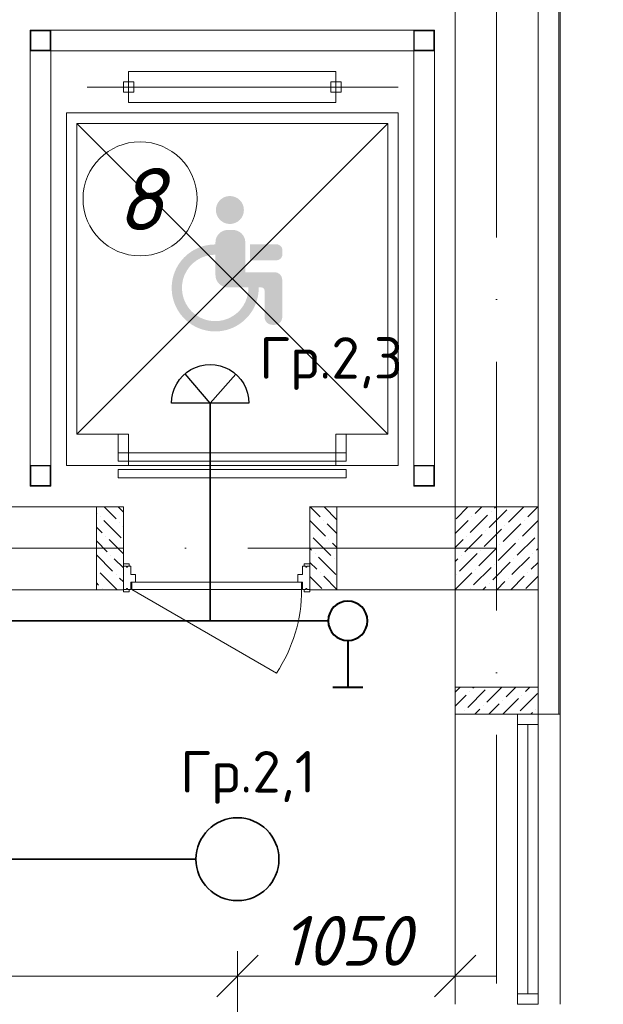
# Model space of a CAD drawing. Header units: millimetres. Extents: x 1114507 to 93926427, y 174473 to 817039.
# Tile 196 of 256: x 1574404 to 1577219, y 773925 to 778675. Entities that reach past the tile are written whole.
import ezdxf

# ---------------------------------------------------------------- set-up
doc = ezdxf.new("R2010")
doc.units = ezdxf.units.MM
doc.linetypes.add('ACAD_ISO10W100', pattern=[18, 12, -3, 0, -3])
for name, color, linetype, lineweight in [('Doors', 86, 'Continuous', 13), ('expl', 234, 'Continuous', 13), ('инвалиды', 250, 'Continuous', 40), ('Метал', 157, 'Continuous', 30), ('размеры', 12, 'Continuous', 15)]:
    doc.layers.add(name, color=color, linetype=linetype, lineweight=lineweight)
doc.layers.add('PDF8_Geometry', color=7, linetype='Continuous')
doc.styles.add('ISOCPEUR 1', font='isocpeur.TTF')
doc.styles.get("Standard").update_dxf_attribs({"font": 'isocpeui.ttf'})
doc.styles.add('Суннат', font='ariali.ttf', dxfattribs={"height": 250})
doc.dimstyles.new('Санжар', dxfattribs={"dimtxt": 240, "dimasz": 200, "dimexe": 200, "dimexo": 200, "dimgap": 50, "dimtad": 1, "dimdec": 0, "dimtxsty": 'Standard', "dimblk": 'OBLIQUE', "dimcen": 2.5, "dimdle": 200, "dimclrd": 152, "dimclre": 152, "dimclrt": 152, "dimadec": 0, "dimazin": 0, "dimtfac": 1, "dimtdec": 0, "dimtmove": 0, "dimatfit": 3, "dimldrblk": 'OBLIQUE', "dimfxl": 0, "dimlwd": 0, "dimlwe": 0, "dimarcsym": 0})

# ---------------------------------------------------------------- blocks, each defined once
blk = doc.blocks.new('blokqav2mak')
at = {"layer": 'инвалиды', "lineweight": 0, "ltscale": 200, "true_color": 0xfab905}
h = blk.add_hatch(color=40, dxfattribs=at)
h.paths.add_polyline_path([(1571326.1, 777600.8, -0.414214), (1571386.1, 777660.8), (1571410.1, 777660.8, -0.414214), (1571470.1, 777600.8), (1571470.1, 777456.9), (1571610.7, 777456.9, -0.414214), (1571648.2, 777419.4), (1571648.2, 777240.5, -0.414214), (1571610.7, 777203), (1571600.4, 777203, -0.414214), (1571562.9, 777240.5), (1571562.9, 777368.5, 0.414214), (1571547.9, 777383.5), (1571386.1, 777383.5, -0.414214), (1571326.1, 777443.5)])
h.paths.add_polyline_path([(1571493.5, 777591.7), (1571619.4, 777591.7, -0.414214), (1571649.4, 777561.7), (1571649.4, 777544.5, -0.414214), (1571619.4, 777514.5), (1571493.5, 777514.5)])
h.paths.add_polyline_path([(1571326.1, 777590.8), (1571326.1, 777541.4, 2.454646), (1571485.2, 777383.5), (1571534.7, 777383.5, -2.445012)])
h.paths.add_polyline_path([(1571328.3, 777757, -1), (1571463.3, 777757, -1)])
at = {"color": 32, "lineweight": 0, "ltscale": 100}
blk.add_line((1572982, 775325.1), (1572982, 782725.1), dxfattribs=at)
at = {"color": 252, "lineweight": 0, "ltscale": 100}
for p, q in [((1572989, 775325.1), (1572989, 782732.1)), ((1572989, 775325.1), (1572882, 775325.1)), ((1572989, 775325.1), (1572882, 775325.1)), ((1572882, 775325.1), (1572989, 775325.1))]:
    blk.add_line(p, q, dxfattribs=at)
at = {"lineweight": 0, "ltscale": 100}
for p, q in [((1572882, 775325.1), (1572882, 782625.1)), ((1572482, 775325.1), (1572482, 782225.1)), ((1569532, 776325.1), (1570882, 776325.1)), ((1570882, 776325.1), (1570882, 775925.1)), ((1570882, 775925.1), (1570882, 776325.1)), ((1571782, 775926), (1571782, 776326)), ((1571912, 776325.1), (1572482, 776325.1)), ((1569532, 775925.1), (1570882, 775925.1)), ((1571912, 775925.1), (1572482, 775925.1)), ((1572882, 775325.1), (1572482, 775325.1)), ((1572482, 775325.1), (1572882, 775325.1)), ((1572482, 775325.1), (1572482, 773925.1)), ((1572989, 775325.1), (1572989, 773925.1))]:
    blk.add_line(p, q, dxfattribs=at)
at = {"color": 1, "linetype": 'ACAD_ISO10W100', "lineweight": 0, "ltscale": 100}
for p, q in [((1572682, 782425.1), (1572682, 766825.1)), ((1572682, 776125.1), (1545682, 776125.1))]:
    blk.add_line(p, q, dxfattribs=at)
at = {"color": 46, "lineweight": 0}
for p, q in [((1572382, 778625.1), (1570432, 778625.1)), ((1570432, 778625.1), (1570432, 776525.1)), ((1572382, 776425.1), (1572382, 778625.1)), ((1572282, 778525.1), (1570532, 778525.1)), ((1570532, 778525.1), (1570532, 776525.1)), ((1572282, 776425.1), (1572282, 778525.1))]:
    blk.add_line(p, q, dxfattribs=at)
at = {"color": 0, "lineweight": 0, "ltscale": 100}
for p, q in [((1570907, 778275.1), (1570907, 778425.1)), ((1570907, 778425.1), (1571907, 778425.1)), ((1571907, 778425.1), (1571907, 778275.1)), ((1572207, 778350.1), (1570707, 778350.1)), ((1570932, 778375.1), (1570882, 778375.1)), ((1570882, 778375.1), (1570882, 778325.1)), ((1570932, 778325.1), (1570932, 778375.1)), ((1571882, 778325.1), (1571882, 778375.1)), ((1571882, 778375.1), (1571932, 778375.1)), ((1571932, 778375.1), (1571932, 778325.1)), ((1570882, 778325.1), (1570932, 778325.1)), ((1571932, 778325.1), (1571882, 778325.1)), ((1571907, 778275.1), (1570907, 778275.1)), ((1572207, 778225.1), (1570607, 778225.1)), ((1570607, 778225.1), (1570607, 776525.1)), ((1572207, 776525.1), (1572207, 778225.1)), ((1570657, 776675.1), (1570657, 778175.1)), ((1570657, 778175.1), (1572157, 778175.1)), ((1572157, 778175.1), (1570657, 776675.1)), ((1572157, 776675.1), (1570657, 778175.1)), ((1572157, 778175.1), (1572157, 776675.1)), ((1570907, 776675.1), (1570657, 776675.1)), ((1570907, 776675.1), (1570857, 776675.1)), ((1570857, 776675.1), (1570857, 776585.1)), ((1570907, 776525.1), (1570907, 776675.1)), ((1570907, 776585.1), (1570907, 776675.1)), ((1572157, 776675.1), (1571907, 776675.1)), ((1571907, 776675.1), (1571907, 776525.1)), ((1571907, 776585.1), (1571907, 776675.1)), ((1571907, 776675.1), (1571957, 776675.1)), ((1571957, 776675.1), (1571957, 776585.1)), ((1571957, 776585.1), (1570857, 776585.1)), ((1570857, 776585.1), (1570857, 776545.1)), ((1570857, 776585.1), (1570907, 776585.1)), ((1571957, 776585.1), (1571907, 776585.1)), ((1571957, 776545.1), (1571957, 776585.1)), ((1570857, 776545.1), (1571957, 776545.1)), ((1570607, 776525.1), (1572207, 776525.1)), ((1571957, 776505.1), (1570857, 776505.1)), ((1570857, 776505.1), (1570857, 776465.1)), ((1571957, 776465.1), (1571957, 776505.1)), ((1570857, 776465.1), (1571957, 776465.1))]:
    blk.add_line(p, q, dxfattribs=at)
at = {"linetype": 'Continuous', "lineweight": 0, "ltscale": 100}
for p, q in [((1570752, 776295, 0), (1570754.1, 776293, 0)), ((1570789.3, 776325.1, 0), (1570846.7, 776267.7, 0)), ((1570856.7, 776325.1, 0), (1570882, 776299.7, 0)), ((1571782.5, 776325.1, 0), (1571831.5, 776276.1, 0)), ((1571849.9, 776325.1, 0), (1571912, 776263, 0)), ((1572486.7, 776267.9), (1572543.8, 776325.1)), ((1572579.3, 776293.2), (1572611.2, 776325.1)), ((1572646.6, 776225.8), (1572730.8, 776310)), ((1572655, 776301.6), (1572655, 776301.6)), ((1572671.9, 776318.4), (1572678.5, 776325.1)), ((1572739.2, 776251.1), (1572813.2, 776325.1)), ((1572831.8, 776276.3), (1572880.6, 776325.1)), ((1570770.9, 776276.1, 0), (1570770.9, 776276.1, 0)), ((1570787.7, 776259.3, 0), (1570871.9, 776175.1, 0)), ((1570863.5, 776250.9, 0), (1570863.5, 776250.9, 0)), ((1571782, 776258.3, 0), (1571856.8, 776183.5, 0)), ((1571848.3, 776259.3, 0), (1571848.3, 776259.3, 0)), ((1572482, 776196), (1572545.6, 776259.5)), ((1572554, 776200.6), (1572638.2, 776284.8)), ((1572562.4, 776276.3), (1572562.4, 776276.3)), ((1572806.6, 776183.7), (1572882, 776259.2)), ((1572815, 776259.5), (1572815, 776259.5)), ((1570752, 776227.7, 0), (1570779.3, 776200.4, 0)), ((1570880.4, 776234, 0), (1570882, 776232.4, 0)), ((1571865.2, 776242.5, 0), (1571912, 776195.6, 0)), ((1572621.4, 776133.2), (1572705.5, 776217.4)), ((1572629.8, 776209), (1572629.8, 776209)), ((1572714, 776158.5), (1572798.2, 776242.7)), ((1572722.4, 776234.2), (1572722.4, 776234.2)), ((1570752, 776160.3, 0), (1570804.6, 776107.8, 0)), ((1570796.2, 776183.5, 0), (1570796.2, 776183.5, 0)), ((1570813, 776166.7, 0), (1570882, 776097.7, 0)), ((1571797.8, 776175.1, 0), (1571882, 776090.9, 0)), ((1571873.6, 776166.7, 0), (1571873.6, 776166.7, 0)), ((1572482, 776128.6), (1572520.3, 776166.9)), ((1572528.7, 776108), (1572612.9, 776192.2)), ((1572537.2, 776183.7), (1572537.2, 776183.7)), ((1572688.7, 776065.9), (1572772.9, 776150.1)), ((1572781.3, 776091.1), (1572865.5, 776175.3)), ((1572789.7, 776166.9), (1572789.7, 776166.9)), ((1571782, 776123.5, 0), (1571789.4, 776116.2, 0)), ((1571890.4, 776149.9, 0), (1571912, 776128.3, 0)), ((1572596.1, 776040.6), (1572680.3, 776124.8)), ((1572604.5, 776116.4), (1572604.5, 776116.4)), ((1572697.1, 776141.6), (1572697.1, 776141.6)), ((1572873.9, 776116.4), (1572882, 776124.5)), ((1570752, 776093, 0), (1570829.8, 776015.2, 0)), ((1570821.4, 776090.9, 0), (1570821.4, 776090.9, 0)), ((1570838.3, 776074.1, 0), (1570882, 776030.3, 0)), ((1571782, 776056.2, 0), (1571814.7, 776023.6, 0)), ((1571806.2, 776099.3, 0), (1571806.2, 776099.3, 0)), ((1571823.1, 776082.5, 0), (1571907.3, 775998.3, 0)), ((1571898.9, 776074.1, 0), (1571898.9, 776074.1, 0)), ((1572482, 776061.3), (1572495.1, 776074.3)), ((1572503.5, 776015.4), (1572587.7, 776099.5)), ((1572511.9, 776091.1), (1572511.9, 776091.1)), ((1572663.5, 775973.3), (1572747.6, 776057.4)), ((1572756.1, 775998.5), (1572840.2, 776082.7)), ((1572764.5, 776074.3), (1572764.5, 776074.3)), ((1572848.7, 776023.8), (1572882, 776057.1)), ((1572857.1, 776099.5), (1572857.1, 776099.5)), ((1570754.1, 776023.6, 0), (1570754.1, 776023.6, 0)), ((1572570.8, 775948), (1572655, 776032.2)), ((1572579.3, 776023.8), (1572579.3, 776023.8)), ((1572671.9, 776049), (1572671.9, 776049)), ((1570770.9, 776006.7, 0), (1570852.5, 775925.1, 0)), ((1570846.7, 775998.3, 0), (1570846.7, 775998.3, 0)), ((1570863.5, 775981.5, 0), (1570882, 775963, 0)), ((1571782, 775988.8, 0), (1571839.9, 775931, 0)), ((1571831.5, 776006.7, 0), (1571831.5, 776006.7, 0)), ((1571848.3, 775989.9, 0), (1571912, 775926.2, 0)), ((1572482, 775926.5), (1572562.4, 776006.9)), ((1572486.7, 775998.5), (1572486.7, 775998.5)), ((1572682.6, 775925.1), (1572722.4, 775964.8)), ((1572739.2, 775981.7), (1572739.2, 775981.7)), ((1572750, 775925.1), (1572815, 775990.1)), ((1572823.4, 775931.2), (1572882, 775989.8)), ((1572831.8, 776006.9), (1572831.8, 776006.9)), ((1570752, 775958.3, 0), (1570762.5, 775947.8, 0)), ((1570779.3, 775931, 0), (1570779.3, 775931, 0)), ((1572554, 775931.2), (1572554, 775931.2)), ((1572615.3, 775925.1), (1572629.8, 775939.6)), ((1572646.6, 775956.4), (1572646.6, 775956.4)), ((1572482, 775431.5, 0), (1572505.6, 775455.1, 0)), ((1572542.8, 775357.6, 0), (1572627, 775441.8, 0)), ((1572568.1, 775450.2, 0), (1572573, 775455.1, 0)), ((1572635.4, 775382.9, 0), (1572707.7, 775455.1, 0)), ((1572728.1, 775408.1, 0), (1572775, 775455.1, 0)), ((1572820.7, 775433.4, 0), (1572842.4, 775455.1, 0)), ((1572482, 775364.2, 0), (1572534.4, 775416.5, 0)), ((1572551.3, 775433.4, 0), (1572551.3, 775433.4, 0)), ((1572711.2, 775391.3, 0), (1572711.2, 775391.3, 0)), ((1572712.4, 775325.1, 0), (1572787, 775399.7, 0)), ((1572795.4, 775340.8, 0), (1572879.6, 775424.9, 0)), ((1572803.8, 775416.5, 0), (1572803.8, 775416.5, 0)), ((1572577.7, 775325.1, 0), (1572601.8, 775349.2, 0)), ((1572618.6, 775366, 0), (1572618.6, 775366, 0)), ((1572645, 775325.1, 0), (1572694.4, 775374.4, 0)), ((1572871.2, 775349.2, 0), (1572871.2, 775349.2, 0)), ((1572526, 775340.8, 0), (1572526, 775340.8, 0)), ((1572847.1, 775325.1, 0), (1572854.3, 775332.3, 0))]:
    blk.add_line(p, q, dxfattribs=at)
at = {"color": 5, "lineweight": 0}
for p, q in [((1572782, 775325.1), (1572782, 775275.1)), ((1572882, 775325.1), (1572782, 775325.1)), ((1572882, 775275.1), (1572882, 775325.1)), ((1572782, 775275.1), (1572782, 773975.1)), ((1572782, 775275.1), (1572882, 775275.1)), ((1572832, 775275.1), (1572832, 773975.1)), ((1572882, 775275.1), (1572882, 773975.1)), ((1572782, 773925.1), (1572782, 773975.1)), ((1572782, 773975.1), (1572882, 773975.1)), ((1572882, 773975.1), (1572882, 773925.1)), ((1572882, 773925.1), (1572782, 773925.1))]:
    blk.add_line(p, q, dxfattribs=at)
at = {"layer": 'Doors', "lineweight": 0}
for p, q in [((1570882, 776049.3), (1570910.3, 776049.3)), ((1570882, 776038.5), (1570882, 776049.3)), ((1570882, 775926), (1570882, 776038.5)), ((1570882, 776038.5), (1570897.6, 776038.5)), ((1570882, 776038.5), (1570897.6, 776038.5)), ((1570882, 776038.5), (1570882, 776038.5)), ((1570897.6, 776038.5), (1570897.6, 776033.5)), ((1570897.6, 776033.5), (1570902, 776033.5)), ((1570902, 776038.5), (1570918, 776038.5)), ((1570902, 776038.5), (1570902, 776033.5)), ((1570910.3, 776038.5), (1570910.3, 776049.3)), ((1570918, 775998), (1570918, 776038.5)), ((1571746, 775998), (1571746, 776038.5)), ((1571762.1, 776038.5), (1571746, 776038.5)), ((1571753.8, 776038.5), (1571753.8, 776049.3)), ((1571782, 776049.3), (1571753.8, 776049.3)), ((1571762.1, 776038.5), (1571762.1, 776033.5)), ((1571766.5, 776033.5), (1571762.1, 776033.5)), ((1571766.5, 776038.5), (1571766.5, 776033.5)), ((1571782, 776038.5), (1571766.5, 776038.5)), ((1571782, 776038.5), (1571766.5, 776038.5)), ((1571782, 776038.5), (1571782, 776049.3)), ((1571782, 775926), (1571782, 776038.5)), ((1571782, 776038.5), (1571782, 776038.5)), ((1570918, 775998), (1570940.7, 775998)), ((1570918, 775962), (1571723.4, 775962)), ((1570918, 775926), (1570918, 775962)), ((1570922.4, 775926), (1570922.4, 775962)), ((1570940.7, 775962), (1570940.7, 775998)), ((1571723.4, 775962), (1571723.4, 775998)), ((1571746, 775998), (1571723.4, 775998)), ((1571723.4, 775962), (1571746, 775962)), ((1571741.7, 775926), (1571741.7, 775962)), ((1571746, 775926), (1571746, 775962)), ((1570882, 775926), (1570897.6, 775926)), ((1570882, 775926), (1570882, 775926)), ((1570882, 775926), (1570882, 775915.2)), ((1570882, 775915.2), (1570910.3, 775915.2)), ((1570897.6, 775930.9), (1570902, 775930.9)), ((1570897.6, 775926), (1570897.6, 775930.9)), ((1570902, 775926), (1570902, 775930.9)), ((1570902, 775926), (1570918, 775926)), ((1570910.3, 775926), (1570910.3, 775915.2)), ((1570922.4, 775926), (1571620.3, 775523)), ((1570922.4, 775926), (1571741.7, 775926)), ((1571762.1, 775926), (1571746, 775926)), ((1571753.8, 775926), (1571753.8, 775915.2)), ((1571782, 775915.2), (1571753.8, 775915.2)), ((1571762.1, 775926), (1571762.1, 775930.9)), ((1571766.5, 775930.9), (1571762.1, 775930.9)), ((1571766.5, 775926), (1571766.5, 775930.9)), ((1571782, 775926), (1571766.5, 775926)), ((1571782, 775926), (1571782, 775926)), ((1571782, 775926), (1571782, 775915.2))]:
    blk.add_line(p, q, dxfattribs=at)
blk.add_arc((1571012.4, 775926), 729.4, 326.4628, 0, dxfattribs=at)
at = {"layer": 'Метал', "color": 0, "lineweight": 0}
for p, q in [((1570532, 778625.1), (1570432, 778625.1)), ((1570432, 778625.1), (1570432, 778525.1)), ((1570529, 778622.1), (1570435, 778622.1)), ((1570435, 778622.1), (1570435, 778528.1)), ((1570529, 778528.1), (1570529, 778622.1)), ((1570532, 778525.1), (1570532, 778625.1)), ((1572282, 778525.1), (1572282, 778625.1)), ((1572282, 778625.1), (1572382, 778625.1)), ((1572285, 778528.1), (1572285, 778622.1)), ((1572285, 778622.1), (1572379, 778622.1)), ((1572379, 778622.1), (1572379, 778528.1)), ((1572382, 778625.1), (1572382, 778525.1)), ((1570432, 778525.1), (1570532, 778525.1)), ((1570435, 778528.1), (1570529, 778528.1)), ((1572382, 778525.1), (1572282, 778525.1)), ((1572379, 778528.1), (1572285, 778528.1)), ((1570432, 776425.1), (1570432, 776525.1)), ((1570432, 776525.1), (1570532, 776525.1)), ((1570435, 776428.1), (1570435, 776522.1)), ((1570435, 776522.1), (1570529, 776522.1)), ((1570529, 776522.1), (1570529, 776428.1)), ((1570532, 776525.1), (1570532, 776425.1)), ((1572282, 776525.1), (1572282, 776425.1)), ((1572382, 776525.1), (1572282, 776525.1)), ((1572285, 776522.1), (1572285, 776428.1)), ((1572379, 776522.1), (1572285, 776522.1)), ((1572379, 776428.1), (1572379, 776522.1)), ((1572382, 776425.1), (1572382, 776525.1)), ((1570532, 776425.1), (1570432, 776425.1)), ((1570529, 776428.1), (1570435, 776428.1)), ((1572282, 776425.1), (1572382, 776425.1)), ((1572285, 776428.1), (1572379, 776428.1))]:
    blk.add_line(p, q, dxfattribs=at)
at = {"layer": 'размеры', "lineweight": 0, "ltscale": 5}
for p, q in [((1570882, 776325.1), (1570752, 776325.1)), ((1570752, 776325.1), (1570752, 775925.1)), ((1570882, 775925.1), (1570882, 776325.1)), ((1571912, 776325.1), (1571782, 776325.1)), ((1571782, 776325.1), (1571782, 775925.1)), ((1571912, 775925.1), (1571912, 776325.1)), ((1572882, 776325.1), (1572482, 776325.1)), ((1572482, 776325.1), (1572482, 775925.1)), ((1572882, 775925.1), (1572882, 776325.1)), ((1570752, 775925.1), (1570882, 775925.1)), ((1571782, 775925.1), (1571912, 775925.1)), ((1572482, 775925.1), (1572882, 775925.1)), ((1572482, 775455.1), (1572482, 775325.1)), ((1572882, 775455.1), (1572482, 775455.1)), ((1572882, 775325.1), (1572882, 775455.1)), ((1572482, 775325.1), (1572882, 775325.1))]:
    blk.add_line(p, q, dxfattribs=at)
blk = doc.blocks.new('цуйцуйцу')
at = {"lineweight": 40}
for p, q in [((694611.1, -1170390.9), (694695, -1170390.9)), ((694653.1, -1170521.8), (694653.1, -1170390.9))]:
    blk.add_line(p, q, dxfattribs=at)
blk.add_circle((694653.1, -1170576.5), 54.7, dxfattribs=at)
blk = doc.blocks.new('_Oblique')
at = {"color": 0, "linetype": 'ByBlock', "lineweight": -2}
blk.add_line((-0.5, -0.5), (0.5, 0.5), dxfattribs=at)
blk = doc.blocks.new('*D1671')
at = {"color": 152, "linetype": 'Continuous', "lineweight": 0, "ltscale": 100, "transparency": 16777216}
for p, q in [((1571954.2, 774181.5), (1571954.2, 773861.5)), ((1575454.2, 774181.5), (1575454.2, 773861.5)), ((1571754.2, 774061.5), (1575654.2, 774061.5))]:
    blk.add_line(p, q, dxfattribs=at)
at = {"layer": 'Defpoints', "color": 0, "lineweight": 35, "ltscale": 100, "transparency": 16777216}
for p in [(1571954.2, 774425.1), (1575454.2, 774425.1), (1575454.2, 774061.5)]:
    blk.add_point(p, dxfattribs=at)
at = {"color": 152, "lineweight": 0, "ltscale": 100, "transparency": 16777216, "xscale": 200, "yscale": 200, "zscale": 200, "rotation": 180}
blk.add_blockref('_Oblique', (1571954.2, 774061.5), dxfattribs=at)
at = {"color": 152, "lineweight": 0, "ltscale": 100, "transparency": 16777216, "xscale": 200, "yscale": 200, "zscale": 200}
blk.add_blockref('_Oblique', (1575454.2, 774061.5), dxfattribs=at)
at = {"color": 152, "lineweight": 35, "ltscale": 100, "transparency": 16777216, "insert": (1573704.2, 774231.5), "char_height": 240, "attachment_point": 5, "bg_fill": 3, "box_fill_scale": 1.1, "bg_fill_color": 256, "bg_fill_true_color": 13158600, "bg_fill_transparency": 0}
blk.add_mtext('3500', dxfattribs=at)
blk = doc.blocks.new('*D1672')
at = {"color": 152, "linetype": 'Continuous', "lineweight": 0, "ltscale": 100, "transparency": 16777216}
for p, q in [((1576504.2, 774061.5), (1576504.2, 774261.5)), ((1575454.2, 774181.5), (1575454.2, 773861.5)), ((1575254.2, 774061.5), (1576704.2, 774061.5))]:
    blk.add_line(p, q, dxfattribs=at)
at = {"layer": 'Defpoints', "color": 0, "lineweight": 35, "ltscale": 100, "transparency": 16777216}
for p in [(1575454.2, 774425.1), (1576504.2, 774061.5), (1576504.2, 773875.1)]:
    blk.add_point(p, dxfattribs=at)
at = {"color": 152, "lineweight": 0, "ltscale": 100, "transparency": 16777216, "xscale": 200, "yscale": 200, "zscale": 200, "rotation": 180}
blk.add_blockref('_Oblique', (1575454.2, 774061.5), dxfattribs=at)
at = {"color": 152, "lineweight": 0, "ltscale": 100, "transparency": 16777216, "xscale": 200, "yscale": 200, "zscale": 200}
blk.add_blockref('_Oblique', (1576504.2, 774061.5), dxfattribs=at)
at = {"color": 152, "lineweight": 35, "ltscale": 100, "transparency": 16777216, "insert": (1575979.2, 774231.5), "char_height": 240, "attachment_point": 5, "bg_fill": 3, "box_fill_scale": 1.1, "bg_fill_color": 256, "bg_fill_true_color": 13158600, "bg_fill_transparency": 0}
blk.add_mtext('1050', dxfattribs=at)

msp = doc.modelspace()

# ---------------------------------------------------------------- linework, layer by layer
at = {"color": 0, "lineweight": 35, "ltscale": 100}
for p, q in [((1575322.9, 776825.1), (1575322.9, 775775.1)), ((1573886.4, 775775.1), (1575891.9, 775775.1)), ((1572304.2, 774625.1), (1575254.2, 774625.1))]:
    msp.add_line(p, q, dxfattribs=at)
at = {"color": 5, "lineweight": 35, "ltscale": 20}
msp.add_circle((1575454.2, 774625.1), 200, dxfattribs=at)
at = {"layer": 'expl', "lineweight": 0}
msp.add_circle((1574984.7, 777811), 275.1, dxfattribs=at)
msp.add_circle((1574984.7, 777811), 275.1, dxfattribs=at)
at = {"layer": 'PDF8_Geometry', "color": 1, "lineweight": 30}
msp.add_lwpolyline([(1575509.3, 776825.1), (1575136.6, 776825.1, -1.003441)], format="xyb", close=True, dxfattribs=at)
msp.add_lwpolyline([(1575446.5, 776965.2), (1575322.9, 776825.1), (1575201.7, 776967.2)], dxfattribs=at)

# ---------------------------------------------------------------- block references
at = {"color": 0}
msp.add_blockref('blokqav2mak', (4022.1, 0), dxfattribs=at)
at = {"lineweight": 50, "xscale": -1.728719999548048, "yscale": 1.728719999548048, "zscale": 1.728719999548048, "rotation": 180}
msp.add_blockref('цуйцуйцу', (375125.9, -1247823.9), dxfattribs=at)

# ---------------------------------------------------------------- texts
at = {"lineweight": 0, "insert": (1574870.8, 777659.3), "char_height": 300, "width": 349.19, "attachment_point": 7}
msp.add_mtext('8', dxfattribs=at)
at = {"color": 0, "char_height": 200, "width": 2509.849, "attachment_point": 1, "style": 'Суннат'}
for s, insert in [('{\\fISOCPEUR|b0|i0|c204|p34;Гр.\\fISOCPEUR|b0|i0|c0|p34;2,3}', (1575559.2, 777143.6)), ('{\\fISOCPEUR|b0|i0|c204|p34;Гр.\\fISOCPEUR|b0|i0|c0|p34;2,1}', (1575178.2, 775146.9, 0))]:
    msp.add_mtext(s, dxfattribs=dict(at, insert=insert))

# ---------------------------------------------------------------- next in the draw order: dimensions: what is measured, and where the dimension line sits
at = {"color": 0, "lineweight": 35, "ltscale": 100}
dim = msp.add_linear_dim(base=(1575454.2, 774061.5), p1=(1571954.2, 774425.1), p2=(1575454.2, 774425.1), dimstyle='Санжар', override={"dimfxl": 120, "dimfxlon": 1, "dimtfill": 1, "dimarcsym": 1}, dxfattribs=at)
dim.commit()
dim.dimension.update_dxf_attribs({"geometry": '*D1671', "text_midpoint": (1573704.2, 774231.5)})

# ---------------------------------------------------------------- next in the draw order: dimensions: what is measured, and where the dimension line sits
dim = msp.add_linear_dim(base=(1576504.2, 774061.5), p1=(1575454.2, 774425.1), p2=(1576504.2, 773875.1), dimstyle='Санжар', override={"dimfxl": 120, "dimfxlon": 1, "dimtfill": 1, "dimarcsym": 1}, dxfattribs=at)
dim.commit()
dim.dimension.update_dxf_attribs({"geometry": '*D1672', "text_midpoint": (1575979.2, 774231.5)})

# ---------------------------------------------------------------- next in the draw order: texts
at = {"linetype": 'ByBlock', "lineweight": 30, "ltscale": 10, "insert": (1197603, 784433.1, 0), "char_height": 250, "width": 18040, "attachment_point": 1, "style": 'ISOCPEUR 1'}
msp.add_mtext('     Рабочая документация по объекту: {\\C7;школы ^J}     Настоящий проект выполнен на основании чертежей марки АС, ВК и ОВ в соответствии с требованиями КМК и ПУЭ.\\P     Внешнее электроснабжение решается в отдельном проекте "Внутриплощадочных сетей"\\P     Проект энергоснабжения школы.\\P     Установленная мощность 33,6 кВт; Расчетная мощность 30,2 кВт  \\P     По надежности энергоснабжения школа относится к потребителям II категории.\\P\\pi1291.6675,t0,19518.5175;{\\LСиловое электрооборудование:\\P\\pi0,tz;}     В качестве вводно-распределительного и силового щита принят щит {\\C0;ПР11-3060-21УЗ (изготовить индв. по заказу) }. В качестве осветительного и силового щита принять щит ЩРВ-6 {\\C0;(изготовить индв. по заказу)} и щит комплектный ОЩВ.\\P\\pt0,19518.5175;     Электропотребителями здания  являются: освещение, штепсельные розетки, электропотребители технологического оборудования. Главный распределительный щит, силовые щиты и щиты освещения приняты сборными с модульными автоматическими выключателями с установкой на DIN-рейку по индивидуальному заказу. В распределительных щитах предусматривается устройство заземляющей шины. Фазораспределение злектронагрузок должно быть равномерным. Автоматические выключатели на розеточных группах имеют устройства  защитного отключения. \\P\\ptz;     Силовыми электроприемниками являются потребители сантехнического и технологического оборудования помещений. Магистральные и распределительные сети выполняются медным кабелем ВВГнг  в винипластовых  трубах в стенах срыто под штукатуркой. Ответвительные коробки установить скрыто на стене.\\P     1.  Розетки разместить на высоте 1800 мм от чистого пола в  помещениях   для  пребывания  детей  (А также см. уточнение по плану)  согласно пункта 12.34 КМК КМК КМК 2.04.17-19. ^J     2.  Выключатели во всех помещениях разместить на высоте 1800 мм.  Отступ от проёмов дверей - 200 мм, а также см. уточнение по плану.^J  Допускается установка выключателей под потолком с управлением при помощи шнура. ПУЭ п. 6.6.31.^J  Установка штепсельных розеток в ванных комнатах, душевых, мыльных помещениях бань, помещениях, содержащих нагреватели для саун (далее по тексту «саунах»), а также в стиральных помещениях прачечных не допускается ПУЭ п. 7.1.48.^JМинимальное расстояние от выключателей, штепсельных розеток и элементов электроустановок до газопроводов должно быть не менее 0,5 м ПУЭ п. 7.1.50.\\P{\\O      \\L\\oЭлектроосвещение}\\P     В соответствии КМК КМК 2.01.05-19. в проекте предусматривается общее рабочее, эвакуационное освещение на напряжение 220В.  Рабочее освещение предусматривается во всех помещениях комплекса, эвакуационное - в коридорах, в фойе, лестничных клетках, вестибюле. На выходах по пути эвакуации устанавливаются световые указатели "Выход" с аккумуляторными  батареями. Светильники аварийного освещения обозначаются значком "А" и выбираются из числа светильников рабочего освещения и питаются от щита ЩАО. Управление освещением выполняется включателями, устанавливаемыми по месту. Выбор светильников произведен в соответствии с назначением помещений, их конструктивными особенностями и характеристикой окружающей среды. В качестве источников света приняты светильники потолочные светодиодные LED панели и {\\C0;светодиодные линейные светильники} . Групповые сети освещения выполняются медным кабелем ВВГнг в винипластовой трубе.\\P\\pi1896.36,t0,28627.16;{\\LЗаземление}\\P\\pi0,tz;     Для защиты от поражения  электрическим током применяется система заземления TN-S  (используется 3я и 5я  жила  кабеля) и выполняется уравнивание потенциалов. Все металлические нетоковедущие части электрооборудования подлежат заземлению. В качестве заземляющих проводников используются нулевые провода сети и специальные заземляющие проводники, прокладываемые совместно с рабочими проводниками от электрощитов до электропотребителей. Сопротивление растеканию тока заземляющих устройств не должно превышать 4 Ом в любое время года. Внутренний контур заземления необходимо присоединить к наружному контуру заземления. Защита от заноса высокого потенциала и уравнивание потенциалов выполняется путем присоединения металлической арматуры фундаментов к горизонтальному  заземлителю. Все соединения выполнить сваркой.', dxfattribs=at)

doc.saveas('drawing.dxf')
